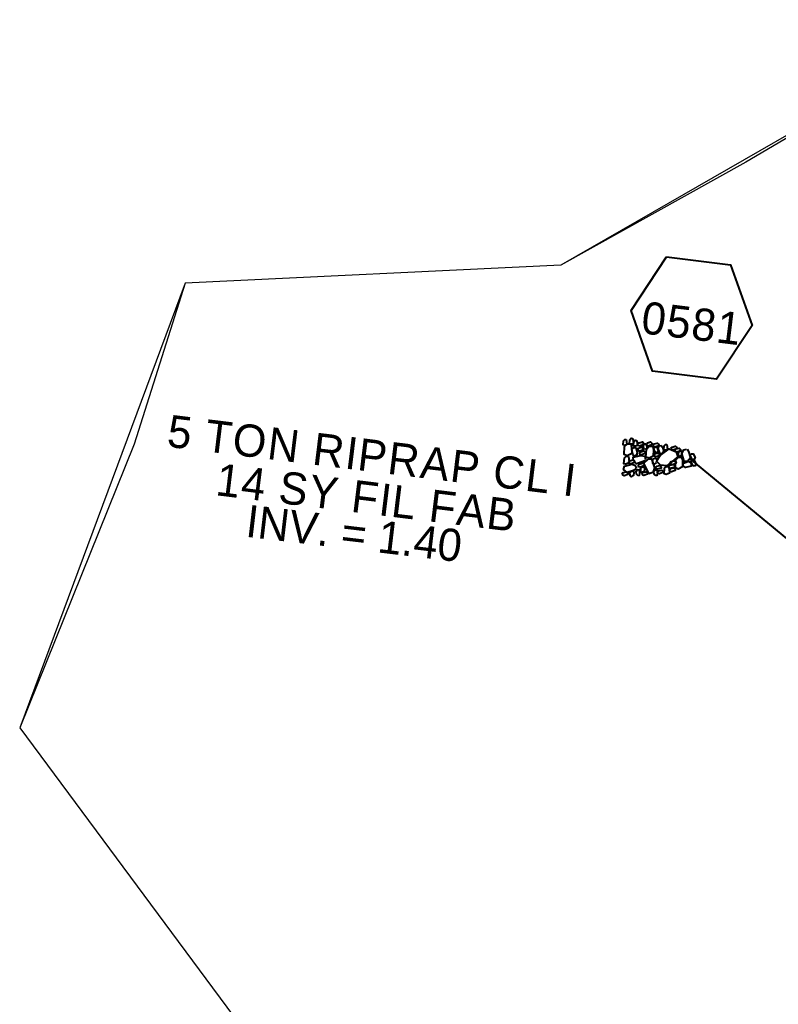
# Model space of a CAD drawing. Extents: x 1160024 to 2574774, y 200346 to 1150377.
# Tile 41 of 118: x 2482969 to 2483087, y 366235 to 366388. Entities that reach past the tile are written whole.
import ezdxf

# ---------------------------------------------------------------- set-up
doc = ezdxf.new("R2010")
doc.units = 0
doc.header["$MEASUREMENT"] = 0
doc.layers.add('Prop Plan Preparation Watershed Pre Construction', color=131, linetype='Continuous', lineweight=30)
doc.layers.add('Scratch_Level_5', color=6, linetype='Continuous', lineweight=0, plot=False)
doc.styles.add('Style-GEOMETRICFUTURA_211_M_L', font='GEOMETRICFUTURA_211_M_L.shx')

# ---------------------------------------------------------------- blocks, each defined once
blk = doc.blocks.new('PROP EROSION RIP RAP PAD AT OUTLET_7')
at = {"layer": 'Scratch_Level_5', "lineweight": 40, "flags": 128}
for points in [[(0, -0.3), (-0.21, -0.38), (-0.7, -0.61), (-0.9, -0.33), (-0.9, -0.14), (-0.3, 0.15), (0, 0), (0, -0.3)], [(1.01, -0.15), (0.79, -0.24), (0.26, -0.48), (0.11, -0.18), (0.1, 0.01), (0.66, 0.26), (1, 0.15), (1.01, -0.15)], [(-1.63, -1.06), (-1.23, -0.88), (-0.25, -0.55), (0.29, -1.03), (0.25, -1.56), (-0.94, -1.88), (-1.51, -1.59), (-1.63, -1.19)], [(0.7, -1.76), (0.51, -1.46), (0.27, -0.88), (0.61, -0.45), (1.01, -0.44), (1.22, -1.34), (1.04, -1.64), (0.7, -1.76)], [(-1.74, -3.63), (-1.94, -3.4), (-2.06, -2.91), (-1.88, -2.69), (-1.65, -2.69), (-1.45, -3.31), (-1.55, -3.51), (-1.74, -3.63)], [(-1.43, -2.98), (-1.65, -2.8), (-1.78, -2.31), (-1.55, -2.09), (-1.36, -2.09), (-1.14, -2.68), (-1.24, -2.9), (-1.43, -2.98)], [(0.09, -5.75), (-0.63, -5.28), (-1.68, -3.89), (-1.18, -2.79), (-0.39, -2.54), (0.96, -4.23), (0.86, -5.2), (0.2, -5.88)], [(-1.28, -1.96), (-1.05, -1.95), (-0.6, -1.94), (-0.48, -2.24), (-0.48, -2.43), (-1.08, -2.44), (-1.38, -2.23), (-1.28, -1.96)], [(-0.38, -1.94), (0.11, -1.81), (1.12, -1.79), (1.49, -2.46), (1.3, -2.88), (0.06, -2.83), (-0.35, -2.41), (-0.38, -1.94)], [(0.55, -3.7), (0.32, -3.53), (0.21, -3.04), (0.41, -2.8), (0.6, -2.84), (0.81, -3.4), (0.74, -3.59), (0.55, -3.7)], [(1.09, -3.95), (0.86, -3.73), (0.79, -3.25), (0.96, -3.01), (1.19, -3.01), (1.39, -3.65), (1.27, -3.84), (1.09, -3.95)], [(1.66, -3.81), (1.42, -3.64), (1.31, -3.15), (1.52, -2.91), (1.71, -2.95), (1.91, -3.51), (1.85, -3.7), (1.66, -3.81)], [(-2.33, -4.25), (-2.03, -4.16), (-1.54, -4.11), (-1.43, -4.45), (-1.49, -4.71), (-2.13, -4.65), (-2.35, -4.44), (-2.33, -4.25)], [(1.11, -3.98), (1.51, -3.85), (2.11, -3.84), (2.35, -4.35), (2.2, -4.66), (1.34, -4.59), (1.11, -4.26), (1.11, -3.98)], [(-2.2, -6.38), (-2.43, -6.2), (-2.55, -5.71), (-2.33, -5.49), (-2.14, -5.49), (-1.9, -6.08), (-2.01, -6.3), (-2.2, -6.38)], [(-2.2, -5.11), (-1.91, -4.89), (-1.24, -4.68), (-0.9, -4.98), (-0.9, -5.28), (-1.71, -5.6), (-2.1, -5.41), (-2.2, -5.11)], [(-1.05, -5.96), (-1.26, -6.08), (-1.75, -6.29), (-1.95, -5.96), (-1.95, -5.8), (-1.35, -5.56), (-1.16, -5.66), (-1.05, -5.96)], [(-0.69, -6.21), (-0.91, -6.05), (-1, -5.55), (-0.83, -5.33), (-0.6, -5.33), (-0.39, -5.91), (-0.5, -6.14), (-0.69, -6.21)], [(-0.19, -5.89), (0.11, -5.76), (0.52, -5.86), (0.72, -6.2), (0.61, -6.39), (0.01, -6.4), (-0.19, -6.08), (-0.19, -5.89)], [(1.22, -5.99), (1.02, -5.8), (0.94, -5.33), (1.12, -5.09), (1.35, -5.09), (1.52, -5.69), (1.41, -5.88), (1.22, -5.99)], [(2.5, -5.96), (2.31, -6.15), (1.9, -6.28), (1.6, -6.09), (1.59, -5.76), (2.19, -5.68), (2.49, -5.78), (2.5, -5.96)], [(1.99, -5.69), (1.76, -5.5), (1.65, -5.01), (1.85, -4.79), (2.04, -4.83), (2.25, -5.38), (2.17, -5.56), (1.99, -5.69)], [(-2.39, -7.4), (-2.61, -7.23), (-2.74, -6.74), (-2.51, -6.51), (-2.33, -6.51), (-2.09, -7.1), (-2.2, -7.33), (-2.39, -7.4)], [(-1.5, -7.7), (-1.71, -7.78), (-2.2, -7.89), (-2.43, -7.68), (-2.44, -7.53), (-1.95, -7.29), (-1.65, -7.4), (-1.54, -7.59)], [(-2.04, -6.4), (-1.51, -6.29), (-0.5, -6.36), (-0.19, -6.96), (-0.35, -7.49), (-1.55, -7.41), (-2.09, -6.93), (-2.04, -6.4)], [(-0.98, -8.48), (-1.21, -8.26), (-1.33, -7.78), (-1.1, -7.55), (-0.91, -7.58), (-0.71, -8.14), (-0.79, -8.36), (-0.98, -8.48)], [(0.14, -7.53), (0.32, -7.93), (0.65, -8.94), (0.17, -9.43), (-0.35, -9.44), (-0.64, -8.25), (-0.5, -7.64), (0.02, -7.56)], [(2.1, -7.03), (1.64, -7.3), (0.55, -7.78), (-0.1, -7.08), (-0.11, -6.59), (1.3, -6.14), (2.01, -6.41), (2.22, -7.01)], [(2.25, -8.09), (2.01, -7.91), (1.9, -7.43), (2.1, -7.19), (2.29, -7.23), (2.5, -7.78), (2.44, -7.96), (2.25, -8.09)], [(-2.95, -8.95), (-2.65, -8.85), (-2.16, -8.8), (-2.05, -9.14), (-2.11, -9.4), (-2.75, -9.34), (-2.98, -9.13), (-2.95, -8.95)], [(-2.39, -8.78), (-2.59, -8.51), (-2.74, -8.03), (-2.51, -7.84), (-2.34, -7.84), (-2.09, -8.44), (-2.2, -8.66), (-2.39, -8.78)], [(-1.68, -8.8), (-1.75, -8.61), (-1.96, -8.13), (-1.66, -7.89), (-1.48, -7.89), (-1.24, -8.53), (-1.45, -8.69), (-1.68, -8.8)], [(-0.5, -9.34), (-0.84, -9.53), (-1.55, -9.66), (-1.85, -9.36), (-1.85, -9.06), (-1.04, -8.83), (-0.66, -8.93), (-0.5, -9.34)], [(0.91, -8.69), (0.72, -8.53), (0.55, -7.99), (0.77, -7.76), (0.96, -7.8), (1.2, -8.39), (1.14, -8.58), (0.91, -8.69)], [(1.4, -9.03), (1.71, -9.43), (2.04, -10.4), (1.56, -10.94), (1.04, -10.83), (0.7, -9.64), (0.89, -9.19), (1.4, -8.95)], [(1.12, -7.78), (1.42, -7.65), (1.84, -7.75), (2.04, -8.09), (1.92, -8.28), (1.32, -8.29), (1.12, -7.96), (1.12, -7.78)], [(2.56, -8.7), (2.3, -8.93), (1.86, -9.01), (1.59, -8.84), (1.57, -8.54), (2.17, -8.45), (2.47, -8.51), (2.56, -8.7)], [(-3.26, -9.56), (-2.96, -9.48), (-2.48, -9.43), (-2.36, -9.76), (-2.43, -10.03), (-3.06, -9.96), (-3.29, -9.75), (-3.26, -9.56)], [(-3.1, -10.56), (-2.8, -10.48), (-2.31, -10.43), (-2.2, -10.76), (-2.26, -11.03), (-2.9, -10.96), (-3.13, -10.75), (-3.1, -10.56)], [(-2.44, -9.83), (-1.93, -9.74), (-0.95, -9.69), (-0.59, -10.39), (-0.8, -10.88), (-2, -10.83), (-2.43, -10.35), (-2.44, -9.83)], [(-0.48, -10.19), (-0.11, -10.11), (0.52, -10.1), (0.74, -10.63), (0.66, -10.91), (-0.28, -10.83), (-0.51, -10.53), (-0.48, -10.19)], [(0.41, -10.16), (0.19, -9.98), (0.05, -9.49), (0.27, -9.26), (0.46, -9.26), (0.7, -9.86), (0.6, -10.09), (0.41, -10.16)], [(1.77, -9.44), (2.07, -9.33), (2.49, -9.43), (2.67, -9.76), (2.56, -9.95), (1.96, -9.96), (1.77, -9.63), (1.77, -9.44)], [(2.26, -11.18), (2.02, -11), (1.91, -10.51), (2.12, -10.28), (2.31, -10.31), (2.52, -10.86), (2.45, -11.05), (2.26, -11.18)]]:
    blk.add_lwpolyline(points, dxfattribs=at)
blk = doc.blocks.new('PROP DRAINAGE STRUCTURE BOX NUMBER SYMBOL_48')
at = {"layer": 'Scratch_Level_5', "lineweight": 40, "flags": 128}
blk.add_lwpolyline([(-5, 8.94), (5, 8.94), (9.47, 0), (5, -8.94), (-5, -8.94), (-9.47, 0), (-5, 8.94)], dxfattribs=at)
at = {"layer": 'Scratch_Level_5', "lineweight": 40, "insert": (0.18, -0.83), "char_height": 5, "attachment_point": 5, "line_spacing_factor": 0.6, "style": 'Style-GEOMETRICFUTURA_211_M_L'}
blk.add_mtext('\\T1.051;0581', dxfattribs=at)

msp = doc.modelspace()

# ---------------------------------------------------------------- linework, layer by layer
at = {"layer": 'Prop Plan Preparation Watershed Pre Construction', "color": 200, "flags": 128}
for points in [[(2483119.45, 366388.09), (2483081.83, 366365.96), (2483053.12, 366349.99), (2482994.75, 366347.18), (2482986.85, 366322.16), (2482986.85, 366322.16), (2482969.05, 366278.11), (2483034.39, 366190), (2483052.98, 366196.18), (2483078.63, 366209.19), (2483079.34, 366208.08), (2483084.66, 366210.01), (2483094.96, 366213.04)], [(2483119.45, 366388.09), (2483053.12, 366349.99), (2482994.75, 366347.18), (2482969.05, 366278.11), (2483034.39, 366190), (2483052.76, 366197.03), (2483073.46, 366208.46), (2483090.37, 366210.71)]]:
    msp.add_lwpolyline(points, dxfattribs=at)
at = {"layer": 'Scratch_Level_5', "lineweight": 40}
msp.add_line((2483278.47, 366150.27), (2483073.12, 366319.95), dxfattribs=at)

# ---------------------------------------------------------------- block references
for name, p, rotation in [('PROP DRAINAGE STRUCTURE BOX NUMBER SYMBOL_48', (2483073.41, 366341.76), 353.0022961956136), ('PROP EROSION RIP RAP PAD AT OUTLET_7', (2483073.8, 366319.79), 270)]:
    msp.add_blockref(name, p, dxfattribs=dict(at, rotation=rotation))

# ---------------------------------------------------------------- texts
at = {"layer": 'Scratch_Level_5', "lineweight": 40, "char_height": 5, "style": 'Style-GEOMETRICFUTURA_211_M_L'}
for s, insert, attachment_point, rotation, line_spacing_factor in [('\\T1.055;5 TON RIPRAP CL I\\P14 SY FIL FAB', (2483023.39, 366317.1), 5, 353.0023, 0.786545), ('INV. = 1.40', (2483004.59, 366312.78), 1, 353.2393, 0.6)]:
    msp.add_mtext(s, dxfattribs=dict(at, insert=insert, attachment_point=attachment_point, rotation=rotation, line_spacing_factor=line_spacing_factor))

doc.saveas('drawing.dxf')
